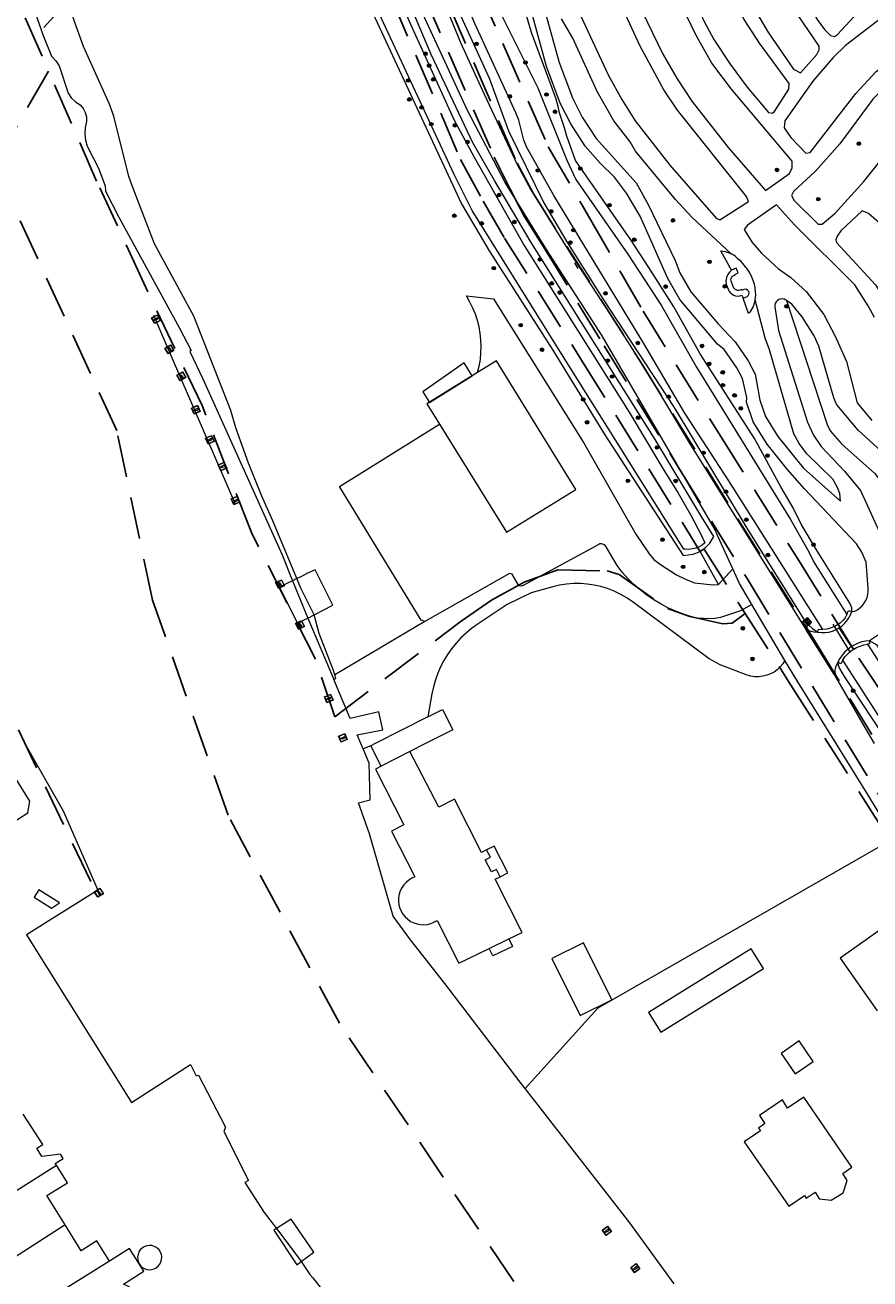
# Model space of a CAD drawing. Header units: metres. Extents: x 89872 to 94585, y 463299 to 469000.
# Tile 11 of 230: x 90792 to 90920, y 463959 to 464148. Entities that reach past the tile are written whole.
import ezdxf
from ezdxf.enums import TextEntityAlignment as Align

# ---------------------------------------------------------------- set-up
doc = ezdxf.new("R2010")
doc.units = ezdxf.units.M
doc.linetypes.add('HIDDEN', pattern=[9.525, 6.35, -3.175])
doc.layers.get('0').update_dxf_attribs({"linetype": 'CONTINUOUS'})
for name, color, linetype, lineweight in [('B-WE-BV-GELEIDECONSTRUCTIE-G', 251, 'CONTINUOUS', 13), ('B-WE-GR-BEPLANTING_CULTUUR-G', 251, 'CONTINUOUS', 13), ('B-WE-GR-BOOM-S', 251, 'CONTINUOUS', 13), ('B-WE-IE-MEUBILAIR_WATERWEGMEUBILAIR_MEERPAAL-S', 251, 'CONTINUOUS', 13), ('B-WE-IE-TERREINAFSCHEIDING-G', 251, 'CONTINUOUS', 13), ('B-WE-IE-TERREINAFSCHEIDING_KUNSTMATIG_MUUR-G', 251, 'CONTINUOUS', 13), ('B-WE-KW-KUNSTWERK_DUIKER-G', 251, 'CONTINUOUS', 13), ('B-WE-KW-KUNSTWERK_STEIGER-G', 251, 'CONTINUOUS', 13), ('B-WE-OG-TOPOGRAFIE_BEBOUWING-GV', 251, 'CONTINUOUS', 13), ('B-WE-OG-TOPOGRAFIE_BEBOUWING_LUIFEL-GV', 251, 'CONTINUOUS', 13), ('B-WE-OG-TOPOGRAFIE_STRAATNAAM-T18', 251, 'CONTINUOUS', 13), ('B-WE-OG-TOPOGRAFIE_WATER-GV', 251, 'CONTINUOUS', 13), ('B-WE-VH-VERHARDING-GV', 251, 'CONTINUOUS', 13), ('B-WE-VW-INFORMATIEBORD-S', 251, 'CONTINUOUS', 13), ('Percelen', 10, 'HIDDEN', 25)]:
    doc.layers.add(name, color=color, linetype=linetype, lineweight=lineweight)
doc.styles.get("Standard").update_dxf_attribs({"font": 'isocp.shx'})

# ---------------------------------------------------------------- blocks, each defined once
blk = doc.blocks.new('Q_INFORMATIEBORD')
for points in [[(-0.5, 0.5), (0.5, 0.5), (0.5, -0.5), (-0.5, -0.5)], [(-0.37, 0.22), (0.36, 0.22), (0.36, -0.21), (-0.37, -0.21)]]:
    blk.add_lwpolyline(points, close=True)
for points in [[(-0.44, 0.46), (0.44, 0.46, -0.414214), (0.46, 0.44), (0.46, -0.44, -0.414214), (0.44, -0.46), (-0.44, -0.46, -0.414214), (-0.46, -0.44), (-0.46, 0.44), (-0.46, 0.44), (-0.46, 0.45), (-0.46, 0.45), (-0.46, 0.45), (-0.46, 0.45), (-0.46, 0.45), (-0.46, 0.45), (-0.46, 0.46), (-0.46, 0.46), (-0.46, 0.46), (-0.45, 0.46), (-0.45, 0.46), (-0.45, 0.46), (-0.45, 0.46), (-0.45, 0.46), (-0.45, 0.46), (-0.44, 0.46), (-0.44, 0.46)], [(-0.29, 0.16), (0.28, 0.16, -0.414214), (0.3, 0.14), (0.3, -0.13, -0.414214), (0.28, -0.16), (-0.29, -0.16, -0.414214), (-0.31, -0.13), (-0.31, 0.14), (-0.31, 0.14), (-0.31, 0.14), (-0.31, 0.14), (-0.31, 0.15), (-0.31, 0.15), (-0.31, 0.15), (-0.3, 0.15), (-0.3, 0.15), (-0.3, 0.15), (-0.3, 0.16), (-0.3, 0.16), (-0.3, 0.16), (-0.3, 0.16), (-0.29, 0.16), (-0.29, 0.16), (-0.29, 0.16), (-0.29, 0.16), (-0.29, 0.16)]]:
    blk.add_lwpolyline(points, format="xyb")
blk = doc.blocks.new('Q_BOOM')
for radius in [0.27, 0.18, 0.09]:
    blk.add_circle((0, 0), radius)
blk = doc.blocks.new('Q_MEERPAAL')
for points in [[(-0.5, 0.5), (0.5, 0.5), (0.5, -0.5), (-0.5, -0.5)], [(-0.08, 0.32), (0.07, 0.32), (0.07, 0.17), (-0.08, 0.17)]]:
    blk.add_lwpolyline(points, close=True)
blk.add_lwpolyline([(-0.44, 0.46), (0.44, 0.46, -0.414214), (0.46, 0.44), (0.46, -0.44, -0.414214), (0.44, -0.46), (-0.44, -0.46, -0.414214), (-0.46, -0.44), (-0.46, 0.44), (-0.46, 0.44), (-0.46, 0.45), (-0.46, 0.45), (-0.46, 0.45), (-0.46, 0.45), (-0.46, 0.45), (-0.46, 0.45), (-0.46, 0.46), (-0.46, 0.46), (-0.46, 0.46), (-0.45, 0.46), (-0.45, 0.46), (-0.45, 0.46), (-0.45, 0.46), (-0.45, 0.46), (-0.45, 0.46), (-0.44, 0.46), (-0.44, 0.46)], format="xyb")
for points in [[(-0.08, 0.12), (-0.14, -0.31)], [(-0.08, 0.12), (0.07, 0.12)], [(0.07, 0.12), (0.12, -0.31)], [(-0.14, -0.31), (0.12, -0.31)]]:
    blk.add_lwpolyline(points)
blk = doc.blocks.new('LDN_BLOK2_AUTOCAD_OD_1_FMEBLOCK19')
at = {"layer": 'B-WE-OG-TOPOGRAFIE_WATER-GV'}
blk.add_line((-94.19, -19.06), (-84.54, -34.1), dxfattribs=at)
blk.add_lwpolyline([(27.81, -34.1), (51.37, -8.89), (64.94, 4.51), (67.61, 6.54), (73.6, 10.03), (81.24, 14.91), (92.83, 25.96), (93.47, 26.86), (93.91, 28.01), (94.19, 28.98), (94.05, 30.22), (92.05, 34.1)], dxfattribs=at)
blk = doc.blocks.new('LDN_BLOK2_AUTOCAD_OD_1_FMEBLOCK36')
at = {"layer": 'B-WE-OG-TOPOGRAFIE_WATER-GV'}
blk.add_line((-91.55, -34.91), (-99.69, -22.27), dxfattribs=at)
blk.add_lwpolyline([(99.69, 34.91), (99.4, 34.61), (97.12, 30.85), (95.47, 27.61), (94.24, 25.6), (92.46, 23.38), (88.83, 19.56), (83.22, 14.41), (74.51, 6.93), (68.53, 2.88), (63.09, -1.27), (59.22, -4.95), (51.3, -14.34), (42.65, -22.97), (31.26, -34.91)], dxfattribs=at)
blk = doc.blocks.new('LDN_BLOK2_AUTOCAD_OD_1_FMEBLOCK25')
at = {"layer": 'B-WE-OG-TOPOGRAFIE_WATER-GV'}
for points in [[(76.48, 51.11), (78.82, 46.45), (84.28, 32.53), (90.3, 18.28), (90.6, 16.41), (90.81, 13.92), (90.63, 11.47), (90.3, 9.25), (89.84, 7.22), (89.06, 5.47), (87.35, 3.34), (80.98, -2.47), (78.16, -4.46), (74.47, -6.63), (70.03, -8.8), (67.22, -10.65), (64.68, -12.59), (62.41, -14.99), (52.17, -26.95), (51.51, -27.91), (50.62, -28.99), (38.19, -41.96), (33.12, -46.91), (29.11, -51.11)], [(-80.2, -51.11), (-80.62, -50.46), (-89.65, -36.2), (-90.81, -35.53)]]:
    blk.add_lwpolyline(points, dxfattribs=at)

msp = doc.modelspace()

# ---------------------------------------------------------------- linework, layer by layer
at = {"layer": 'B-WE-BV-GELEIDECONSTRUCTIE-G'}
for p, q in [((90814.62, 464097.39), (90811.62, 464104.33)), ((90823.94, 464075.85), (90814.62, 464097.39)), ((90917.17, 464054.21), (90915.31, 464057.06))]:
    msp.add_line(p, q, dxfattribs=at)
msp.add_lwpolyline([(90842.37, 464040.87), (90846.28, 464041.6), (90845.68, 464044.33), (90841.33, 464043.35)], dxfattribs=at)
at = {"layer": 'B-WE-GR-BEPLANTING_CULTUUR-G'}
for p, q in [((90894.29, 464068.62), (90893.88, 464069.23)), ((90897.06, 464063.61), (90894.29, 464068.62))]:
    msp.add_line(p, q, dxfattribs=at)
for points in [[(90907.32, 464106.56), (90913.46, 464087.83), (90913.96, 464086.85), (90915.72, 464084.83), (90920.7, 464080.43), (90921.81, 464078.93), (90924.93, 464072.94), (90926.34, 464071.38), (90927.06, 464071.11), (90927.83, 464071.06), (90930.26, 464072.22), (90971.62, 464097.31), (90971.85, 464097.78), (90971.66, 464098.27), (90959.63, 464108.36)], [(90894.29, 464068.62), (90895.1, 464069.2), (90895.75, 464069.84), (90896.33, 464070.88)]]:
    msp.add_lwpolyline(points, dxfattribs=at)
at = {"layer": 'B-WE-IE-TERREINAFSCHEIDING-G'}
for p, q in [((90897.06, 464063.61), (90899.23, 464065.97)), ((90852.64, 464058.03), (90839, 464049.95)), ((90853.09, 464043.59), (90845.11, 464039.53)), ((90845.11, 464039.53), (90844.44, 464039.19)), ((90852.72, 464039.53), (90850.34, 464038.32)), ((90844.44, 464039.19), (90843.28, 464038.73)), ((90846, 464036.12), (90844.44, 464039.19)), ((90863.11, 464024.03), (90861.97, 464023.45)), ((90865.34, 464009.97), (90865.89, 464008.84))]:
    msp.add_line(p, q, dxfattribs=at)
for points in [[(90899, 464111.16), (90897.4, 464114.11), (90897.72, 464114.07), (90898.04, 464114.01), (90898.35, 464113.92), (90898.66, 464113.8), (90898.95, 464113.66)], [(90899, 464111.16), (90898.72, 464110.89), (90898.49, 464110.56), (90898.32, 464110.21), (90898.21, 464109.83), (90898.18, 464109.44), (90898.21, 464109.04), (90898.62, 464108.07), (90898.8, 464107.8), (90899.04, 464107.58), (90899.33, 464107.41), (90899.64, 464107.3), (90899.96, 464107.26), (90900.29, 464107.3), (90900.6, 464107.4), (90900.79, 464106.93)], [(90900.79, 464106.93), (90901.39, 464107.18), (90901.55, 464107.33), (90901.65, 464107.52), (90901.67, 464107.74), (90901.61, 464107.95), (90901.48, 464108.12), (90901.3, 464108.24), (90901.09, 464108.28), (90900.87, 464108.25), (90900.57, 464108.12), (90900.52, 464108.24), (90900.33, 464108.14), (90900.12, 464108.1), (90899.91, 464108.11), (90899.71, 464108.18), (90899.53, 464108.3), (90899.39, 464108.46), (90898.95, 464109.49), (90898.92, 464109.7), (90898.95, 464109.91), (90899.04, 464110.1), (90899.17, 464110.26), (90899.35, 464110.38), (90899.55, 464110.44), (90899.51, 464110.54), (90900.01, 464110.77), (90899.72, 464111.45), (90899, 464111.16)], [(90860.61, 464095.7), (90860.85, 464096.67), (90861.02, 464097.65), (90861.12, 464098.64), (90861.16, 464099.63), (90861.12, 464100.63), (90861.01, 464101.61), (90860.83, 464102.59), (90860.59, 464103.56), (90860.27, 464104.5), (90859.89, 464105.42), (90859.45, 464106.31), (90858.91, 464107.3), (90862.99, 464106.86), (90876.63, 464085.08), (90884.52, 464071.25), (90886.58, 464068.23), (90887.27, 464067.4), (90888.29, 464066.66), (90890.69, 464065.09), (90892.03, 464064.4), (90893.41, 464063.84), (90896.23, 464063.57), (90897.06, 464063.61)], [(90902.6, 464106.68), (90902.36, 464105.82), (90902.25, 464105.56), (90902.11, 464105.31), (90901.95, 464105.07), (90901.78, 464104.84), (90901.59, 464104.63), (90900.79, 464106.93)], [(90852.64, 464058.03), (90852.05, 464058.21), (90839.74, 464078.44), (90854.85, 464087.85)], [(90902.1, 464060.6), (90900.38, 464059.63), (90897.36, 464058.63), (90896.5, 464058.49), (90895.62, 464058.43), (90894.75, 464058.45), (90893.88, 464058.54), (90893.02, 464058.71), (90892.18, 464058.96), (90891.86, 464059.07), (90890.67, 464059.52), (90889.5, 464060.04), (90888.37, 464060.63), (90887.27, 464061.29), (90886.22, 464062.01), (90885.21, 464062.79), (90884.25, 464063.63), (90883.34, 464064.53), (90882.49, 464065.48), (90881.7, 464066.48), (90880.03, 464069.31), (90879.91, 464069.49), (90879.75, 464069.63), (90879.55, 464069.73), (90879.34, 464069.76), (90879.12, 464069.74), (90878.92, 464069.66), (90867.5, 464063.48), (90867.35, 464063.4), (90867.18, 464063.38), (90867.01, 464063.42), (90866.86, 464063.5), (90866.75, 464063.63), (90865.81, 464065.17), (90865.43, 464065.27), (90852.64, 464058.03)], [(90874.05, 464063.66), (90873.01, 464063.49), (90871.98, 464063.24), (90868.73, 464062.33), (90865.07, 464060.6), (90860.55, 464057.58), (90859.68, 464056.95), (90858.86, 464056.27), (90858.08, 464055.53), (90857.35, 464054.74), (90856.68, 464053.9), (90856.06, 464053.03), (90855.51, 464052.11), (90855.01, 464051.15), (90854.58, 464050.17), (90854.22, 464049.16), (90853.93, 464048.13), (90853.7, 464047.08), (90853.09, 464043.59)], [(90907.09, 464052.11), (90906.76, 464051.6), (90906.38, 464051.14), (90905.94, 464050.72), (90905.45, 464050.37), (90904.91, 464050.09), (90904.35, 464049.87), (90903.76, 464049.72), (90903.16, 464049.66), (90902.56, 464049.66), (90901.96, 464049.75), (90901.38, 464049.91), (90897.3, 464051.45), (90895.65, 464052.34), (90883.97, 464061.03), (90883.1, 464061.62), (90882.19, 464062.15), (90881.25, 464062.6), (90880.27, 464062.99), (90879.26, 464063.3), (90878.23, 464063.53), (90877.19, 464063.68), (90876.15, 464063.75), (90875.09, 464063.74), (90874.05, 464063.66)], [(90916.48, 464059.07), (90916.73, 464059.67), (90917.21, 464059.51)], [(90912.08, 464056.38), (90912.15, 464056.87), (90912.85, 464056.82)], [(90919.87, 464055.11), (90919.91, 464054.61), (90919.58, 464054.58)], [(90915.84, 464052.17), (90915.54, 464051.63), (90915.09, 464051.85)], [(90853.09, 464043.59), (90855.28, 464044.71), (90856.85, 464041.63), (90852.72, 464039.53)], [(90923.65, 464025.24), (90878.81, 463999.49), (90867.82, 463987.35)], [(90864.04, 464019.4), (90863.47, 464020.51), (90862.69, 464020.12), (90861.77, 464021.94), (90862.54, 464022.34), (90861.97, 464023.45)], [(90864.04, 464019.4), (90865.18, 464019.98), (90863.11, 464024.03)], [(90865.89, 464008.84), (90862.92, 464007.4), (90862.37, 464008.53)]]:
    msp.add_lwpolyline(points, dxfattribs=at)
at = {"layer": 'B-WE-IE-TERREINAFSCHEIDING_KUNSTMATIG_MUUR-G'}
msp.add_lwpolyline([(90891.68, 464067.99), (90893.21, 464068.18), (90894.29, 464068.62)], dxfattribs=at)
at = {"layer": 'B-WE-KW-KUNSTWERK_DUIKER-G'}
for p, q in [((90830.12, 464186.66), (90794.98, 464147.9)), ((90914.32, 464057.63), (90916.97, 464053.32))]:
    msp.add_line(p, q, dxfattribs=at)
at = {"layer": 'B-WE-KW-KUNSTWERK_STEIGER-G'}
for p, q in [((90833.26, 464064.5), (90832.63, 464064.19)), ((90834.93, 464058.53), (90835.88, 464059.02)), ((90833.28, 463960.67), (90833.93, 463961.15))]:
    msp.add_line(p, q, dxfattribs=at)
for points in [[(90832.63, 464064.19), (90831.67, 464063.73), (90830.62, 464063.22), (90833.36, 464057.72), (90834.35, 464058.24), (90834.93, 464058.53)], [(90836.02, 464065.84), (90834.8, 464065.25), (90833.86, 464064.79), (90833.26, 464064.5)], [(90835.88, 464059.02), (90838.71, 464060.48), (90836.02, 464065.84)], [(90833.93, 463961.15), (90835.85, 463962.57), (90832.41, 463967.6), (90830.17, 463966.17)], [(90830.17, 463966.17), (90829.8, 463965.93), (90833.28, 463960.67)]]:
    msp.add_lwpolyline(points, dxfattribs=at)
at = {"layer": 'B-WE-OG-TOPOGRAFIE_BEBOUWING-GV'}
for p, q in [((90850.34, 464038.32), (90846, 464036.12)), ((90796.15, 464014.64), (90797.34, 464015.42)), ((90862.37, 464008.53), (90865.34, 464009.97)), ((90787.53, 463969.84), (90796.9, 463975.74)), ((90798.22, 463966.73), (90786.64, 463959.26)), ((90804.93, 463961.24), (90795.79, 463955.51))]:
    msp.add_line(p, q, dxfattribs=at)
for points in [[(90854.85, 464087.85), (90865, 464071.52), (90875.49, 464077.99), (90863.45, 464097.47), (90860.61, 464095.7)], [(90860.61, 464095.7), (90852.93, 464090.93), (90854.85, 464087.85)], [(90861.97, 464023.45), (90861.2, 464023.06), (90857.09, 464031.12), (90854.72, 464029.92), (90850.34, 464038.32)], [(90846, 464036.12), (90845.17, 464035.69), (90849.47, 464027.24), (90847.6, 464026.29), (90851.12, 464019.37), (90850.64, 464019.16), (90850.19, 464018.88), (90849.79, 464018.54), (90849.43, 464018.15), (90849.14, 464017.71), (90848.91, 464017.24), (90848.75, 464016.73), (90848.66, 464016.21), (90848.65, 464015.69), (90848.71, 464015.16), (90848.84, 464014.65), (90849.05, 464014.17), (90849.32, 464013.71), (90849.65, 464013.31), (90850.04, 464012.95), (90850.47, 464012.64), (90850.94, 464012.41), (90851.44, 464012.24), (90851.96, 464012.14), (90852.49, 464012.12), (90853.01, 464012.17), (90853.52, 464012.3), (90854.01, 464012.5), (90854.47, 464012.76), (90857.79, 464006.3), (90862.37, 464008.53)], [(90786.17, 464023.4), (90790.79, 464026.24), (90790.03, 464027.45), (90792.55, 464029.04), (90792.89, 464030.84), (90790.49, 464034.67)], [(90865.34, 464009.97), (90867.37, 464010.95), (90863.26, 464019), (90864.04, 464019.4)], [(90797.34, 464015.42), (90794.23, 464017.4), (90793.53, 464016.3), (90796.15, 464014.64)], [(90928.97, 464016.53), (90926.98, 464015.12), (90925.63, 464017.04), (90925.41, 464016.9), (90923.65, 464015.64), (90924.95, 464013.79), (90915.43, 464007.05), (90921.05, 463999.12)], [(90907.5, 463984.38), (90906.73, 463985.61), (90903.25, 463983.25), (90904.06, 463982.04), (90903.08, 463981.37), (90903.38, 463980.93), (90900.95, 463979.27), (90907.66, 463969.52), (90910.05, 463971.15), (90910.33, 463970.75), (90911.65, 463971.65), (90912.27, 463970.65), (90914.1, 463970.46), (90915.9, 463971.54)], [(90915.9, 463971.54), (90916.53, 463973.41), (90915.83, 463974.5), (90917.19, 463975.43), (90909.94, 463986.05), (90907.5, 463984.38)], [(90796.9, 463975.74), (90796.73, 463976.01), (90797.93, 463976.74), (90797.51, 463977.42), (90794.7, 463977.08), (90793.93, 463978.3), (90794.84, 463978.86), (90791.89, 463983.46)], [(90798.22, 463966.73), (90795.46, 463971.15), (90798.55, 463973.09), (90796.9, 463975.74)], [(90804.93, 463961.24), (90803.02, 463964.28), (90800.66, 463962.81), (90798.22, 463966.73)], [(90808.71, 463953.74), (90809.02, 463954.45), (90808.96, 463955.81), (90807.89, 463957.33), (90807.04, 463957.75), (90810.11, 463959.7), (90807.96, 463963.13), (90804.93, 463961.24)]]:
    msp.add_lwpolyline(points, dxfattribs=at)
at = {"layer": 'B-WE-OG-TOPOGRAFIE_BEBOUWING_LUIFEL-GV'}
for points in [[(90858.55, 464097.15), (90852.33, 464092.76), (90853.31, 464091.17), (90859.77, 464095.19), (90859.11, 464096.25), (90858.55, 464097.15)], [(90876.12, 463998.4), (90880.92, 464000.79), (90876.64, 464009.4), (90871.84, 464007.01), (90876.12, 463998.4)], [(90888.3, 463995.87), (90903.83, 464005.51), (90901.98, 464008.48), (90886.46, 463998.84), (90888.3, 463995.87)], [(90909.25, 463994.54), (90906.5, 463992.66), (90908.62, 463989.56), (90911.37, 463991.44), (90909.25, 463994.54)], [(90810.53, 463959.98), (90810.91, 463959.92), (90811.3, 463959.94), (90811.67, 463960.05), (90812.01, 463960.22), (90812.3, 463960.47), (90812.54, 463960.77), (90812.71, 463961.11), (90812.81, 463961.48), (90812.83, 463961.86), (90812.77, 463962.24), (90812.63, 463962.6), (90812.42, 463962.92), (90812.15, 463963.19), (90812.02, 463963.29), (90811.68, 463963.46), (90811.31, 463963.57), (90810.93, 463963.59), (90810.55, 463963.53), (90810.19, 463963.4), (90809.87, 463963.19), (90809.59, 463962.93), (90809.38, 463962.61), (90809.24, 463962.25), (90809.17, 463961.87), (90809.19, 463961.49), (90809.28, 463961.12), (90809.45, 463960.78), (90809.68, 463960.47), (90809.98, 463960.23), (90810.32, 463960.05), (90810.53, 463959.98)]]:
    msp.add_lwpolyline(points, dxfattribs=at)
at = {"layer": 'B-WE-OG-TOPOGRAFIE_STRAATNAAM-T18'}
msp.add_line((90875.24, 464112.27), (90875.79, 464111.43), dxfattribs=at)
at = {"layer": 'B-WE-OG-TOPOGRAFIE_WATER-GV'}
for p, q in [((90834.93, 464058.53), (90838.85, 464049.24)), ((90841.33, 464043.35), (90838.85, 464049.24)), ((90842.94, 464039.53), (90842.37, 464040.87)), ((90843.28, 464038.73), (90842.94, 464039.53))]:
    msp.add_line(p, q, dxfattribs=at)
for points in [[(90831.43, 464215.17), (90835.27, 464207.27), (90838.35, 464199.31), (90840.11, 464191.78), (90842.22, 464186.52), (90846.92, 464175.68), (90856.74, 464152.55), (90862.4, 464140.11), (90865.29, 464132.25), (90870.64, 464121.37), (90874.08, 464115.48), (90879.55, 464106.86), (90890.32, 464090.39), (90901.47, 464071.88), (90909.99, 464058.28), (90910.72, 464057.45), (90911.28, 464056.94), (90912.08, 464056.38)], [(90896.33, 464070.88), (90894.5, 464073.81), (90887.46, 464085.56), (90868.71, 464115.35), (90863.14, 464124.75), (90859.87, 464130.45), (90853.59, 464143.8), (90840.29, 464175.26), (90831.25, 464195.83), (90829.65, 464200.48), (90827.08, 464206.57), (90825.1, 464210.96)], [(90912.85, 464056.82), (90898.61, 464079.31), (90891.94, 464089.55), (90885.76, 464100.1), (90872.12, 464122.46), (90868.02, 464129.81), (90867.58, 464130.82), (90866.83, 464133.88), (90866.39, 464134.96), (90860.2, 464148.5), (90856.57, 464157.06), (90851.27, 464168.33), (90846.39, 464180.61), (90844.1, 464185.41), (90841.14, 464192.27), (90840.3, 464194.65), (90839.12, 464199.18), (90838.35, 464201.92), (90837.93, 464202.92)], [(90839.93, 464203.96), (90840.45, 464202.68), (90841.7, 464200.52), (90842.19, 464199.48), (90843.95, 464195.06), (90847.24, 464187.74), (90852, 464177.48), (90855.98, 464168.48), (90859.93, 464159.69), (90863.84, 464150.57), (90869.73, 464138.77), (90874.1, 464127.81), (90875.49, 464124.9), (90883.33, 464113.57), (90888.38, 464105.87), (90893.71, 464096.5), (90907.94, 464073.44), (90910.69, 464068.56), (90911.46, 464067), (90916.48, 464059.07)], [(90830.38, 464194.7), (90850.22, 464148.94), (90857.01, 464133.97), (90860.1, 464128.27), (90867.65, 464114.89), (90883.53, 464089.7), (90888.78, 464080.92), (90890.94, 464077.43), (90892.86, 464074.1), (90894.44, 464071.14), (90894.98, 464069.91), (90894.56, 464069.58), (90894.1, 464069.32), (90893.88, 464069.23)], [(90811.14, 464187.48), (90813.3, 464186.21), (90813.87, 464186.21), (90814.43, 464186.41), (90824.98, 464192.62), (90825.65, 464192.55), (90826.25, 464192.32), (90826.78, 464191.84), (90827.17, 464191.4), (90830.48, 464182.72), (90843.02, 464153.79), (90858.16, 464121.21)], [(90893.88, 464069.23), (90893.6, 464069.12), (90893.09, 464068.99), (90892.55, 464068.93), (90892.02, 464068.94), (90891.78, 464068.96), (90882.28, 464084.17), (90873.32, 464098.49), (90859.77, 464120.21), (90857.04, 464125.65), (90843.32, 464155.26), (90827.88, 464192.06)], [(90917.21, 464059.51), (90917.19, 464060.07), (90916.92, 464060.77), (90911.87, 464068.85), (90909.57, 464072.75), (90908.34, 464075.2), (90906.48, 464078.41), (90902.5, 464085.68), (90894.28, 464098.52), (90890.28, 464105.62), (90886.51, 464111.6), (90883.76, 464115.78), (90875.4, 464127.77), (90874.11, 464131.43), (90873.72, 464132.85), (90872.98, 464134.96), (90872.78, 464135.92), (90872.47, 464137.07), (90871.75, 464139.13), (90868.77, 464147.13), (90867.5, 464151.4), (90866.25, 464156.8), (90864.85, 464161.12)], [(90833.26, 464064.5), (90829.64, 464073.23), (90827.98, 464076.96), (90825.97, 464081.95), (90824.06, 464087.33), (90823.3, 464089.95), (90817.68, 464104.23), (90811.71, 464115.14), (90808.44, 464123.67), (90807.87, 464125.33), (90805.56, 464134.48), (90804.91, 464136.27), (90800.99, 464145.01), (90799.65, 464148.78), (90798.3, 464152.87), (90798.14, 464153.82), (90798.2, 464155.13), (90798.47, 464156.51), (90798.79, 464157.49), (90799.25, 464158.19), (90799.38, 464159.56), (90797.45, 464160.09)], [(90793.3, 464151.29), (90794.88, 464146.69), (90796.14, 464143.53), (90796.8, 464142.85), (90797.33, 464142.07), (90798.65, 464137.93), (90799.15, 464137.23), (90799.77, 464136.64), (90800.48, 464136.17), (90800.92, 464135.65), (90801.25, 464135.04), (90801.43, 464134.37), (90801.47, 464133.68), (90801.24, 464132.75), (90801.18, 464131.8), (90801.28, 464130.85), (90801.54, 464129.93), (90803.25, 464126.59), (90804.27, 464123.93), (90804.3, 464123.11), (90806.33, 464119.21), (90815.49, 464102.42), (90817.27, 464099), (90817.09, 464098.89)], [(90858.16, 464121.21), (90862.34, 464114.1), (90872.01, 464099.05), (90879.75, 464086.42), (90891.68, 464067.99)], [(90817.09, 464098.89), (90819.05, 464094.71), (90831.06, 464068.08), (90832.63, 464064.19)], [(90832.63, 464064.19), (90834.93, 464058.54), (90834.93, 464058.53)], [(90835.88, 464059.02), (90833.86, 464063.04), (90833.26, 464064.5)], [(90839, 464049.95), (90838.81, 464050.61), (90836.65, 464056.19), (90835.89, 464059.01), (90835.88, 464059.02)], [(90916.48, 464059.07), (90916.19, 464058.59), (90915.84, 464058.15), (90915.43, 464057.77), (90914.97, 464057.44), (90914.48, 464057.18), (90913.95, 464056.99), (90913.41, 464056.87), (90912.85, 464056.82)], [(90915.84, 464052.17), (90916.17, 464052.64), (90916.55, 464053.07), (90916.98, 464053.45), (90917.44, 464053.79), (90917.94, 464054.08), (90918.47, 464054.3), (90919.02, 464054.47), (90919.58, 464054.58)], [(90915.09, 464051.85), (90915.15, 464051.41), (90915.34, 464050.88), (90916.03, 464049.68), (90922.76, 464039.53)], [(90838.85, 464049.24), (90839.14, 464049.43), (90839, 464049.95)], [(90792.13, 464039.53), (90797.92, 464029.38), (90803.17, 464017.36), (90792.35, 464010.61), (90808.26, 463985.25), (90817.19, 463990.96), (90818.05, 463989.26), (90818.39, 463989.39)], [(90867.82, 463987.35), (90867.06, 463988.33), (90855.63, 464003.22), (90850.47, 464009.84), (90847.82, 464013.41), (90844.24, 464025.87), (90842.57, 464030.58), (90844.36, 464031.01), (90844.18, 464036.59), (90843.28, 464038.73)], [(90818.39, 463989.39), (90822.48, 463981.5), (90822.22, 463980.82), (90825.93, 463973.44), (90825.38, 463973.12), (90828.34, 463968.59), (90830.17, 463966.17)], [(90890.34, 463957.81), (90883.63, 463967.03), (90880.59, 463970.9), (90867.82, 463987.35)], [(90830.17, 463966.17), (90833.58, 463961.67), (90833.93, 463961.15)], [(90833.93, 463961.15), (90835.25, 463959.19), (90835.69, 463958.69), (90843.75, 463948.41), (90845.8, 463945.61), (90847.58, 463942.93)]]:
    msp.add_lwpolyline(points, dxfattribs=at)
at = {"layer": 'B-WE-VH-VERHARDING-GV'}
for p, q in [((90905.82, 464121.07), (90901.41, 464117.99)), ((90919.73, 464119.77), (90918.77, 464120.13)), ((90907.09, 464052.11), (90902.1, 464060.6)), ((90921.24, 464055.99), (90919.87, 464055.11))]:
    msp.add_line(p, q, dxfattribs=at)
for points in [[(90828.5, 464216.94), (90829.76, 464213.63), (90836.63, 464197.76), (90858, 464145.63), (90861.58, 464137.82), (90866.6, 464127.14), (90868.64, 464123.32), (90874.7, 464113.59), (90880.84, 464104.16), (90885.97, 464096.21)], [(90899.23, 464065.97), (90896.97, 464070.92), (90896.53, 464071.87), (90879.46, 464101.26), (90871.03, 464114.3), (90864.8, 464124.42), (90859.09, 464135.33), (90848.31, 464158.72), (90836.51, 464186.72), (90826.02, 464212.57)], [(90897.81, 464178.44), (90897.9, 464178.24), (90897.96, 464177.38), (90904.41, 464162.85), (90907.94, 464156.11), (90911.97, 464149.12), (90913.07, 464147.58), (90913.97, 464146.67), (90914.59, 464146.55), (90915.07, 464146.81), (90917.54, 464149.51), (90917.53, 464149.95), (90913.38, 464156.51), (90909.53, 464163.76), (90906.96, 464169.15), (90902.19, 464180.03), (90901.99, 464180.47)], [(90891.26, 464174.81), (90891.35, 464174.61), (90895.49, 464164.66), (90898.09, 464159.07), (90901.5, 464152.39), (90904.63, 464147.09), (90908.37, 464141.6), (90909.46, 464141.03), (90911.94, 464143.79), (90912.29, 464144.53), (90912.25, 464145.07), (90909.13, 464149.65), (90905.15, 464156.8), (90903.17, 464160.78), (90896.29, 464176.43), (90895.94, 464177.14)], [(90884.73, 464171.69), (90885.03, 464170.99), (90890.85, 464157.47), (90894.94, 464148.71), (90896.35, 464146.1), (90898.82, 464142.33), (90901.4, 464138.86), (90904.59, 464135.03), (90905.17, 464134.92), (90905.53, 464135.19), (90907.69, 464138.58), (90907.73, 464139.43), (90903.25, 464145.54), (90900.95, 464149.09), (90897.6, 464155.51), (90889.91, 464172.47), (90889.2, 464173.7)], [(90878.28, 464168.07), (90878.42, 464167.7), (90878.78, 464166.01), (90883.32, 464154.83), (90888.59, 464143.98), (90890.77, 464140.1), (90893.03, 464136.75), (90898.52, 464129.73), (90904.14, 464123.21), (90907.81, 464125.79), (90908.18, 464126.64), (90908.18, 464127.65), (90898.99, 464138.58), (90896.06, 464142.47), (90893.65, 464146.7), (90891.4, 464151.36), (90883.08, 464170.24), (90883, 464170.43)], [(90871.05, 464165.04), (90870.97, 464164.72), (90872.62, 464158.79), (90873.27, 464156.74), (90875.27, 464151.65), (90880.37, 464140.74), (90882.43, 464136.98), (90884.42, 464133.77), (90889.67, 464127.04), (90896.69, 464119.03), (90897.24, 464118.77), (90901.57, 464121.57), (90901.27, 464122.33), (90890.83, 464135.39), (90888.8, 464138.44), (90885.19, 464145.05), (90881.72, 464152.64), (90876.34, 464165.8), (90875.91, 464166.91)], [(90937.87, 464159.95), (90935.79, 464158.47), (90923.39, 464150.61), (90916.24, 464145.16), (90914.37, 464143.35), (90911.3, 464139.76), (90907.06, 464133.77), (90907, 464132.73), (90907.99, 464131.23), (90910.28, 464128.9), (90910.91, 464128.98), (90917.82, 464137.9), (90920.89, 464141.24), (90927.03, 464145.76), (90939.04, 464153.63), (90940.57, 464154.49)], [(90941.9, 464152.27), (90926.65, 464142.28), (90922.45, 464139.18), (90920.4, 464137.05), (90915.41, 464130.3), (90911.73, 464126.13), (90908.4, 464123.1), (90908.07, 464122.48), (90908.48, 464121.73), (90912.14, 464118.11), (90912.71, 464118.11), (90914.69, 464119.79), (90919.03, 464124.59), (90923.4, 464130.08), (90926.93, 464133.72), (90929.94, 464136.45), (90933.37, 464139), (90940.23, 464143.31), (90941.7, 464144.43)], [(90919.37, 464067), (90918.73, 464068.52), (90917.94, 464069.78), (90910.03, 464078.09), (90907.42, 464081.06), (90904.39, 464084.83), (90902.28, 464088.24), (90901.27, 464091.18), (90901.31, 464091.89), (90900.7, 464094.78), (90899.84, 464096.41), (90897.92, 464099.16), (90896.87, 464099.96), (90891.22, 464106.75), (90889.4, 464109.92), (90885.18, 464119.32), (90883.14, 464122.8), (90881.3, 464125.22), (90879.13, 464127.38), (90876.9, 464129.95), (90874.7, 464133.31), (90873.1, 464136.45), (90871.03, 464141.99), (90868.67, 464150.66)], [(90870.85, 464150.23), (90872.94, 464142.61), (90874.94, 464137.24), (90876.42, 464134.34), (90878.53, 464131.11), (90884.58, 464124.37), (90886.4, 464121.09), (90890.47, 464112.65), (90891.21, 464110.79), (90892.88, 464107.88), (90897, 464103.03), (90899.57, 464100.32), (90901.55, 464097.46), (90902.6, 464095.45), (90903.29, 464091.49), (90904.13, 464089.03), (90906.04, 464085.99), (90909.89, 464081.22), (90915.51, 464076.21), (90915.42, 464077.36), (90915.02, 464078.4), (90914.33, 464079.56), (90910.42, 464083.37), (90909.25, 464084.97), (90908.42, 464086.42), (90904.78, 464099.1), (90904.11, 464100.87), (90902.6, 464106.68)], [(90898.95, 464113.66), (90893.07, 464119.13), (90890.53, 464121.87), (90884.51, 464129.2), (90883.69, 464130.61), (90881.22, 464133.77), (90878.71, 464138.22), (90875.03, 464146.3), (90873.32, 464149.22)], [(90920.65, 464104), (90919.69, 464105.8), (90917.66, 464108.95), (90908.52, 464118.03), (90905.82, 464121.07)], [(90918.77, 464120.13), (90915.56, 464117.14), (90914.99, 464116.32), (90914.81, 464115.78), (90914.9, 464115.36), (90920.78, 464108.93), (90922.92, 464105.52), (90926, 464097.81), (90926.35, 464097.71), (90927.32, 464098.19), (90928.94, 464099.45), (90930.93, 464100.53), (90931.53, 464101.16), (90931.56, 464102.25), (90929.52, 464107.41), (90926.3, 464112.93), (90924.49, 464115.16), (90922.19, 464117.59), (90919.73, 464119.77)], [(90901.41, 464117.99), (90900.94, 464117.35), (90902.16, 464115.35), (90903.54, 464113.75), (90906.12, 464111.39), (90908.01, 464110.04), (90910.33, 464107.94), (90912.99, 464104.48), (90914.76, 464101.08), (90916.42, 464097.33), (90918.02, 464091.12), (90920.25, 464088.45)], [(90902.6, 464106.68), (90902.68, 464107.39), (90902.65, 464107.95), (90902.58, 464108.51), (90902.47, 464109.06), (90902.31, 464109.6), (90902.11, 464110.13), (90901.78, 464110.77), (90901.39, 464111.37), (90900.95, 464111.95), (90900.46, 464112.48), (90899.92, 464112.96), (90899.74, 464113.12), (90899.56, 464113.28), (90899.36, 464113.42), (90899.16, 464113.55), (90898.95, 464113.66)], [(90959.63, 464108.36), (90959.34, 464107.68), (90959.16, 464106.19), (90959.4, 464105.54), (90964.91, 464097.73), (90964.91, 464097.3), (90964.45, 464096.78), (90927.81, 464074.39), (90923.12, 464082.03), (90921.1, 464084.3), (90918.16, 464086.95), (90915.49, 464090.12), (90915.23, 464090.43), (90915, 464090.77), (90914.8, 464091.12), (90914.63, 464091.49), (90914.49, 464091.87), (90912.21, 464099.65), (90911.51, 464101.25), (90909.72, 464104.13), (90908.14, 464106.01), (90907.32, 464106.56)], [(90907.32, 464106.56), (90907.22, 464106.63), (90906.98, 464106.76), (90906.71, 464106.81), (90906.44, 464106.8), (90906.18, 464106.72), (90905.95, 464106.58), (90905.76, 464106.38), (90905.63, 464106.14), (90905.57, 464105.87), (90905.58, 464105.6), (90906.14, 464102.02), (90910.51, 464088.17), (90911.4, 464086.23), (90912.57, 464084.51), (90916.11, 464080.78), (90918.51, 464077.81), (90921.71, 464070.89), (90923.11, 464068.44)], [(90885.97, 464096.21), (90892.55, 464085.15), (90910.11, 464057.07), (90910.3, 464056.77)], [(90902.1, 464060.6), (90900.24, 464063.76), (90899.23, 464065.97)], [(90917.21, 464059.51), (90917.69, 464059.6), (90918.05, 464059.78), (90918.44, 464060.06), (90918.79, 464060.4), (90919.1, 464060.77), (90919.34, 464061.19), (90919.53, 464061.64), (90919.65, 464062.11), (90919.71, 464062.59), (90919.7, 464063.07), (90919.37, 464067)], [(90915.31, 464057.06), (90915.73, 464057.37), (90916.12, 464057.73), (90916.47, 464058.12), (90916.77, 464058.56), (90917.01, 464059.02), (90917.21, 464059.51)], [(90914.7, 464049.75), (90914.59, 464049.93), (90910.3, 464056.77)], [(90910.3, 464056.77), (90911.47, 464056.45), (90912.08, 464056.38)], [(90912.08, 464056.38), (90912.63, 464056.33), (90913.2, 464056.34), (90913.75, 464056.42), (90914.3, 464056.57), (90914.82, 464056.79), (90915.31, 464057.06)], [(90919.87, 464055.11), (90919.3, 464055.04), (90918.74, 464054.92), (90918.19, 464054.73), (90917.67, 464054.5), (90917.17, 464054.21)], [(90917.17, 464054.21), (90916.65, 464053.84), (90916.18, 464053.41), (90915.76, 464052.93), (90915.4, 464052.41), (90915.09, 464051.85)], [(90914.85, 464039.53), (90909.07, 464048.88), (90907.09, 464052.11)], [(90915.09, 464051.85), (90914.76, 464051.12), (90914.65, 464050.7), (90914.7, 464049.75)], [(90914.7, 464049.75), (90919.58, 464041.25), (90920.61, 464039.53)], [(90923.65, 464025.24), (90919.53, 464031.97), (90914.85, 464039.53)]]:
    msp.add_lwpolyline(points, dxfattribs=at)
at = {"layer": 'Percelen'}
for p, q in [((90792.19, 464149.37), (90795.72, 464141.28)), ((90795.72, 464141.28), (90787.52, 464127.11))]:
    msp.add_line(p, q, dxfattribs=at)
for points in [[(90841.12, 464198.2), (90852.99, 464171.34), (90864.42, 464145.45), (90871.3, 464129.84), (90877.39, 464119.34), (90885.64, 464104.95), (90897.38, 464085.98), (90909.21, 464067.25), (90918.29, 464052.46), (90925.59, 464041.56), (90934.3, 464028.35), (90946.5, 464010.02), (90962.29, 463989.74), (90977.96, 463969.57)], [(90837.09, 464196.19), (90846.88, 464173.67), (90856.24, 464151.32), (90866.59, 464127.35), (90869, 464122.8), (90885.08, 464097.57), (90899.94, 464073.61), (90911.98, 464054.48), (90925.01, 464033.02), (90930.91, 464023.06), (90948.72, 463997.44), (90963.52, 463978.41), (90974.09, 463965.18)], [(90834.41, 464194.91), (90842.1, 464176.86), (90852.4, 464152.91), (90863.13, 464128.27), (90865.53, 464123.45), (90867.65, 464119.34), (90870.82, 464114.32), (90879.74, 464099.74), (90891.02, 464081.33), (90901.37, 464064.51), (90921.08, 464032.09), (90933.58, 464013.42), (90946.17, 463994.74), (90959.67, 463977.26), (90970.81, 463962.16)], [(90830.32, 464192.66), (90839.07, 464172.14), (90847.52, 464152.44), (90858.02, 464127.94), (90861.44, 464121.63), (90864.67, 464116.03), (90876.49, 464097.32), (90894.24, 464068.65), (90894.86, 464068.94), (90901.08, 464059.21)], [(90838.99, 464043.58), (90836.1, 464052.31), (90826.39, 464071.47), (90818.92, 464090.7), (90810.12, 464109.22), (90802.97, 464124.65), (90795.72, 464141.28)], [(90838.99, 464043.58), (90858.14, 464058.07), (90862.73, 464061.24), (90867.63, 464063.98), (90872.73, 464065.83), (90880.18, 464065.66), (90882.03, 464065.11), (90889.35, 464059.97), (90892.71, 464058.77), (90897.68, 464057.67), (90899.1, 464057.76), (90901.08, 464059.21)], [(90901.08, 464059.21), (90908.01, 464048.37), (90921.01, 464028), (90922.95, 464024.89)], [(90802.09, 464018.68), (90789.68, 464044.67), (90786.09, 464042.52)]]:
    msp.add_lwpolyline(points, dxfattribs=at)
at = {"layer": 'Percelen', "color": 6}
msp.add_lwpolyline([(90906.05, 463897.89), (90882.05, 463934.47), (90839.7, 463997.22), (90822.86, 464028.72), (90811.44, 464061.24), (90806.04, 464086.91), (90787.52, 464127.11)], dxfattribs=at)

# ---------------------------------------------------------------- block references
at = {"layer": 'B-WE-GR-BOOM-S'}
for p, rotation in [((90860.43, 464145.42), 114.4467294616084), ((90852.73, 464143.92), 114.397799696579), ((90853.27, 464142.13), 114.397799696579), ((90867.84, 464142.6), 116.5533985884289), ((90850.1, 464139.87), 114.8609768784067), ((90853.9, 464140.04), 114.397799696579), ((90871.03, 464137.75), 111.7085462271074), ((90850.28, 464137.02), 114.9343204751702), ((90852.15, 464135.81), 114.8609768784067), ((90865.48, 464137.46), 114.5971763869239), ((90872.32, 464135.14), 101.8439050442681), ((90853.6, 464133.27), 114.8609768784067), ((90857.17, 464133.09), 118.4623542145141), ((90859.08, 464130.57), 118.4623542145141), ((90918.27, 464130.31), 53.52599255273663), ((90876.14, 464126.56), 124.8642197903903), ((90905.89, 464126.34), 35.10711382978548), ((90869.73, 464126.26), 119.1418967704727), ((90863.84, 464122.53), 119.4187097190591), ((90880.56, 464121.01), 124.8642197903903), ((90912.14, 464121.91), 135.3148088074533), ((90857.09, 464119.41), 120.4419471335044), ((90871.72, 464120.06), 120.3078641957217), ((90890.16, 464118.7), 115.7446426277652), ((90861.22, 464118.25), 121.960791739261), ((90866.18, 464118.45), 119.4187097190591), ((90875.09, 464117.23), 121.3895401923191), ((90874.64, 464115.35), 122.4466648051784), ((90884.3, 464115.78), 123.3626303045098), ((90863.05, 464111.47), 122.724644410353), ((90870.04, 464112.78), 122.1871101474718), ((90895.67, 464112.43), 118.474203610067), ((90871.81, 464109.17), 122.2311277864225), ((90873.01, 464107.78), 122.1871101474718), ((90879.95, 464107.66), 122.4466648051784), ((90889.05, 464108.69), 122.2543779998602), ((90898, 464108.71), 112.6617937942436), ((90907.34, 464105.71), 108.1499890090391), ((90867.13, 464102.85), 122.0573757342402), ((90884.85, 464100.16), 121.3895401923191), ((90894.56, 464099.71), 119.3600529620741), ((90870.35, 464099.13), 122.724644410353), ((90880.29, 464097.48), 122.1871101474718), ((90895.64, 464096.99), 122.6406360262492), ((90880.95, 464095.09), 122.1871101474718), ((90897.69, 464095.71), 122.6406360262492), ((90897.72, 464093.77), 122.6406360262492), ((90899.48, 464092.23), 122.6406360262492), ((90876.58, 464091.61), 121.485324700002), ((90889.51, 464092.03), 123.1521706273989), ((90900.43, 464090.26), 122.6406360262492), ((90884.88, 464088.84), 122.1871101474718), ((90877.17, 464088.16), 121.485324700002), ((90887.74, 464084.34), 120.932914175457), ((90894.8, 464083.54), 121.0592281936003), ((90904.46, 464083.11), 118.7114392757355), ((90883.35, 464079.29), 122.9372096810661), ((90890.57, 464079.28), 120.932914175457), ((90898.17, 464077.65), 121.0592281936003), ((90901.25, 464073.41), 121.0592281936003), ((90888.58, 464070.39), 122.9372096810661), ((90911.41, 464069.63), 120.5515013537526), ((90904.52, 464068.07), 122.0648033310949), ((90891.69, 464066.29), 152.6361570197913), ((90894.9, 464065.49), 118.9183480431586), ((90900.72, 464056.99), 18.33257410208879), ((90902.19, 464052.35), 164.6534475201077), ((90917.43, 464047.53), 123.5405019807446)]:
    msp.add_blockref('Q_BOOM', p, dxfattribs=dict(at, rotation=rotation))
at = {"layer": 'B-WE-IE-MEUBILAIR_WATERWEGMEUBILAIR_MEERPAAL-S'}
for p, rotation in [((90811.97, 464103.76), 118.6176357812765), ((90813.98, 464099.21), 31.21066438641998), ((90815.8, 464095.1), 31.21066438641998), ((90817.99, 464090.06), 114.2751422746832), ((90820.09, 464085.49), 114.2751422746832), ((90822.03, 464081.48), 114.2751422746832), ((90824, 464076.31), 114.2751422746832), ((90830.72, 464063.66), 25.86099101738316), ((90833.75, 464057.47), 27.27747701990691), ((90838.09, 464046.35), 112.8615188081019), ((90840.24, 464040.4), 112.8408808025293), ((90803.32, 464016.97), 31.97014009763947), ((90880.16, 463965.81), 128.1742316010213), ((90884.47, 463960.17), 126.0428875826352)]:
    msp.add_blockref('Q_MEERPAAL', p, dxfattribs=dict(at, rotation=rotation))
at = {"layer": 'B-WE-OG-TOPOGRAFIE_WATER-GV'}
for name, p in [('LDN_BLOK2_AUTOCAD_OD_1_FMEBLOCK25', (91010.68, 464090.64)), ('LDN_BLOK2_AUTOCAD_OD_1_FMEBLOCK36', (91015.53, 464074.44)), ('LDN_BLOK2_AUTOCAD_OD_1_FMEBLOCK19', (91013.77, 464073.64))]:
    msp.add_blockref(name, p, dxfattribs=at)
at = {"layer": 'B-WE-VW-INFORMATIEBORD-S', "rotation": 131.646375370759}
msp.add_blockref('Q_INFORMATIEBORD', (90910.43, 464057.89), dxfattribs=at)

# ---------------------------------------------------------------- texts
at = {"layer": 'B-WE-OG-TOPOGRAFIE_STRAATNAAM-T18'}
msp.add_text('Rhijnhofweg', height=0.005, rotation=302.8006, dxfattribs=at).set_placement((90875.24, 464112.27), align=Align.MIDDLE)

doc.saveas('drawing.dxf')
